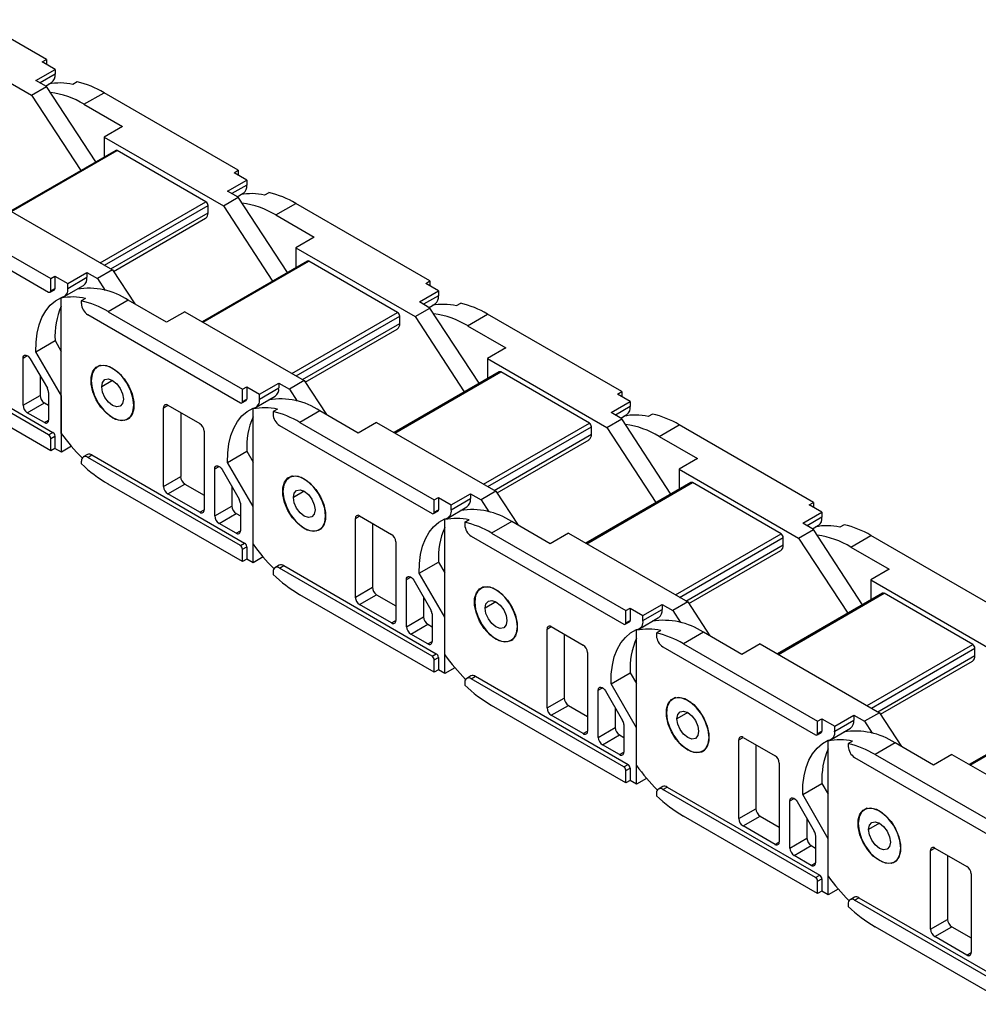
# Model space of a CAD drawing. Header units: millimetres. Extents: x 0 to 1397, y 0 to 1080.
# Tile 5 of 9: x 1034 to 1193, y 737 to 900. Entities that reach past the tile are written whole.
import ezdxf

# ---------------------------------------------------------------- set-up
doc = ezdxf.new("R2010")
doc.units = ezdxf.units.MM
doc.header["$LTSCALE"] = 5

msp = doc.modelspace()

# ---------------------------------------------------------------- linework, layer by layer
for p, q in [((1038.37, 893.82), (1016.1, 906.67)), ((1016.1, 899.33), (1035.9, 887.9)), ((1037.67, 893.41), (1038.37, 893.82)), ((1039.79, 892.18), (1037.67, 893.41)), ((1038.37, 893.82), (1038.37, 893)), ((1036.61, 890.35), (1039.79, 892.18)), ((1039.79, 892.18), (1039.79, 891.37)), ((1038.37, 889.32), (1036.61, 890.35)), ((1039.79, 891.37), (1037.31, 889.94)), ((1043.45, 890.09), (1042.74, 889.69)), ((1035.9, 887.9), (1038.37, 889.32)), ((1038.21, 889.42), (1039.21, 890)), ((1046.53, 876.83), (1038.37, 889.32)), ((1035.9, 887.9), (1044.05, 875.4)), ((1044.58, 886.39), (1047.91, 888.31)), ((1070.18, 875.45), (1047.91, 888.31)), ((1044.58, 886.39), (1050.95, 882.72)), ((1050.95, 882.72), (1047.91, 880.96)), ((1047.91, 880.96), (1047.91, 877.62)), ((1047.91, 880.96), (1067.7, 869.54)), ((1049.85, 878.74), (1032.41, 868.68)), ((1032.56, 868.6), (1050.1, 878.72)), ((1064.8, 870.23), (1050.1, 878.72)), ((1069.47, 875.05), (1070.18, 875.45)), ((1070.18, 875.45), (1070.18, 874.64)), ((1068.41, 871.98), (1071.59, 873.82)), ((1071.59, 873.82), (1069.47, 875.05)), ((1071.59, 873.82), (1071.59, 873)), ((1071.59, 873), (1069.12, 871.58)), ((1067.7, 869.54), (1070.18, 870.96)), ((1070.18, 870.96), (1068.41, 871.98)), ((1070.01, 871.06), (1071.01, 871.64)), ((1078.33, 858.47), (1070.18, 870.96)), ((1075.26, 871.73), (1074.55, 871.33)), ((1013.4, 869.86), (1038.71, 855.25)), ((1016.79, 870.35), (1039.07, 857.49)), ((1029.52, 870.35), (1049.32, 858.92)), ((1047.27, 860.11), (1064.8, 870.23)), ((1047.98, 859.7), (1065.16, 869.62)), ((1065.16, 868.39), (1065.16, 869.62)), ((1067.7, 869.54), (1075.86, 857.04)), ((1076.39, 868.03), (1079.71, 869.95)), ((1101.98, 857.09), (1079.71, 869.95)), ((1049.04, 859.08), (1065.16, 868.39)), ((1049.49, 858.67), (1064.74, 867.48)), ((1076.39, 868.03), (1082.75, 864.36)), ((1082.75, 864.36), (1079.71, 862.6)), ((1079.71, 862.6), (1079.71, 859.26)), ((1079.71, 862.6), (1099.51, 851.17)), ((1081.65, 860.38), (1064.22, 850.32)), ((1064.37, 850.24), (1081.9, 860.36)), ((1096.61, 851.87), (1081.9, 860.36)), ((1039.07, 857.49), (1039.77, 857.9)), ((1039.07, 855.45), (1039.07, 857.49)), ((1039.77, 857.9), (1041.89, 856.68)), ((1039.77, 857.9), (1039.77, 855.86)), ((1041.89, 856.68), (1045.08, 858.51)), ((1041.89, 855.86), (1045.08, 857.7)), ((1045.08, 858.51), (1045.08, 857.7)), ((1045.08, 858.51), (1046.84, 857.49)), ((1049.32, 858.92), (1046.84, 857.49)), ((1046.84, 857.49), (1048.12, 855.53)), ((1049.32, 858.92), (1052.99, 853.29)), ((1039.07, 855.45), (1039.77, 855.86)), ((1041.32, 854.49), (1044.5, 856.33)), ((1041.89, 855.86), (1041.89, 856.68)), ((1101.28, 856.68), (1101.98, 857.09)), ((1103.4, 855.46), (1101.28, 856.68)), ((1101.98, 857.09), (1101.98, 856.28)), ((1038.96, 855.22), (1039.67, 855.63)), ((1041.17, 854.43), (1040.82, 854.22)), ((1040.82, 831.79), (1040.82, 854.22)), ((1044.85, 854.18), (1044.14, 853.77)), ((1100.22, 853.62), (1103.4, 855.46)), ((1103.4, 854.64), (1100.92, 853.22)), ((1103.4, 855.46), (1103.4, 854.64)), ((1044.14, 853.77), (1044.14, 853.34)), ((1051.92, 853.91), (1048.6, 851.99)), ((1058.29, 850.24), (1051.92, 853.91)), ((1099.51, 851.17), (1101.98, 852.6)), ((1101.98, 852.6), (1100.22, 853.62)), ((1101.82, 852.7), (1102.82, 853.28)), ((1110.14, 840.11), (1101.98, 852.6)), ((1107.06, 853.37), (1106.35, 852.96)), ((1045.2, 851.5), (1070.52, 836.89)), ((1048.6, 851.99), (1070.87, 839.13)), ((1061.33, 851.99), (1058.29, 850.24)), ((1061.33, 851.99), (1081.12, 840.56)), ((1079.07, 841.74), (1096.61, 851.87)), ((1079.78, 841.34), (1096.96, 851.26)), ((1096.96, 850.03), (1096.96, 851.26)), ((1099.51, 851.17), (1107.66, 838.68)), ((1108.19, 849.67), (1111.52, 851.59)), ((1133.79, 838.73), (1111.52, 851.59)), ((1080.84, 840.72), (1096.96, 850.03)), ((1108.19, 849.67), (1114.56, 846)), ((1081.29, 840.31), (1096.55, 849.12)), ((1038.71, 831.57), (1013.4, 846.18)), ((1014.11, 846.59), (1039.42, 831.98)), ((1036.6, 845.35), (1039.78, 847.19)), ((1039.78, 847.19), (1040.82, 845.39)), ((1114.56, 846), (1111.52, 844.24)), ((1034.47, 844.29), (1035.18, 844.7)), ((1040.83, 838.02), (1036.6, 845.35)), ((1034.47, 836.47), (1034.47, 844.29)), ((1035.68, 844.17), (1038.51, 839.28)), ((1047.21, 843.07), (1046.82, 842.84)), ((1111.52, 844.24), (1111.52, 840.9)), ((1111.52, 844.24), (1131.32, 832.81)), ((1039.07, 828.91), (1016.79, 841.77)), ((1037.3, 841.37), (1037.3, 838.1)), ((1113.46, 842.02), (1096.03, 831.96)), ((1096.17, 831.87), (1113.71, 842)), ((1128.42, 833.51), (1113.71, 842)), ((1049.32, 840.59), (1047.52, 839.55)), ((1070.87, 839.13), (1071.58, 839.54)), ((1071.58, 839.54), (1073.7, 838.32)), ((1071.58, 839.54), (1071.58, 837.5)), ((1073.7, 838.32), (1076.88, 840.15)), ((1076.88, 840.15), (1076.88, 839.34)), ((1076.88, 840.15), (1078.65, 839.13)), ((1081.12, 840.56), (1078.65, 839.13)), ((1081.12, 840.56), (1084.8, 834.93)), ((1034.47, 836.47), (1037.3, 838.1)), ((1038.71, 838.58), (1038.71, 834.02)), ((1040.83, 828.71), (1040.83, 838.02)), ((1070.87, 837.09), (1070.87, 839.13)), ((1073.12, 836.13), (1076.3, 837.97)), ((1073.7, 837.5), (1076.88, 839.34)), ((1073.7, 837.5), (1073.7, 838.32)), ((1078.65, 839.13), (1079.93, 837.17)), ((1133.08, 838.32), (1133.79, 838.73)), ((1135.2, 837.1), (1133.08, 838.32)), ((1133.79, 838.73), (1133.79, 837.92)), ((1035.18, 835.24), (1038.01, 836.87)), ((1038.01, 836.87), (1038.71, 836.47)), ((1052.85, 836.47), (1052.88, 836.48)), ((1057.79, 836.07), (1058.5, 836.48)), ((1058.5, 836.48), (1063.8, 833.42)), ((1070.77, 836.86), (1071.48, 837.27)), ((1070.87, 837.09), (1071.58, 837.5)), ((1132.02, 835.26), (1135.2, 837.1)), ((1135.2, 836.28), (1132.73, 834.85)), ((1135.2, 837.1), (1135.2, 836.28)), ((1038.01, 833.61), (1035.18, 835.24)), ((1057.79, 823), (1057.79, 836.07)), ((1060.62, 835.25), (1060.62, 824.64)), ((1072.98, 836.07), (1072.63, 835.86)), ((1072.63, 813.43), (1072.63, 835.86)), ((1076.66, 835.82), (1075.95, 835.41)), ((1075.95, 835.41), (1075.95, 834.98)), ((1083.73, 835.55), (1080.4, 833.63)), ((1090.09, 831.87), (1083.73, 835.55)), ((1133.79, 834.24), (1132.02, 835.26)), ((1133.62, 834.34), (1134.63, 834.92)), ((1138.87, 835.01), (1138.16, 834.6)), ((1038.01, 833.61), (1038.71, 834.02)), ((1049.31, 834.39), (1049.34, 834.41)), ((1051.82, 834.18), (1052.11, 834.35)), ((1077.01, 833.14), (1102.32, 818.53)), ((1080.4, 833.63), (1102.68, 820.77)), ((1093.13, 833.63), (1090.09, 831.87)), ((1093.13, 833.63), (1112.93, 822.2)), ((1110.88, 823.38), (1128.42, 833.51)), ((1131.32, 832.81), (1133.79, 834.24)), ((1141.94, 821.75), (1133.79, 834.24)), ((1140, 831.31), (1143.32, 833.23)), ((1165.6, 820.37), (1143.32, 833.23)), ((1038.71, 831.57), (1039.42, 831.98)), ((1039.07, 830.96), (1039.77, 831.36)), ((1039.77, 831.36), (1039.77, 829.32)), ((1064.51, 832.19), (1064.51, 819.13)), ((1111.59, 822.98), (1128.77, 832.89)), ((1112.65, 822.36), (1128.77, 831.67)), ((1128.77, 831.67), (1128.77, 832.89)), ((1131.32, 832.81), (1139.47, 820.32)), ((1140, 831.31), (1146.36, 827.64)), ((1039.07, 828.91), (1039.07, 830.96)), ((1042.49, 829.67), (1040.83, 828.71)), ((1113.1, 821.95), (1128.36, 830.75)), ((1039.77, 829.32), (1039.07, 828.91)), ((1040.83, 828.71), (1039.77, 829.32)), ((1045.16, 828.3), (1044.45, 827.89)), ((1045.2, 827.82), (1045.91, 828.23)), ((1045.91, 828.23), (1071.23, 813.62)), ((1068.4, 826.99), (1071.59, 828.83)), ((1071.59, 828.83), (1072.63, 827.03)), ((1044.14, 827.21), (1044.14, 826.77)), ((1070.52, 813.21), (1045.2, 827.82)), ((1072.64, 819.66), (1068.4, 826.99)), ((1146.36, 827.64), (1143.32, 825.88)), ((1066.28, 825.93), (1066.98, 826.34)), ((1066.28, 818.11), (1066.28, 825.93)), ((1067.48, 825.81), (1070.31, 820.91)), ((1143.32, 825.88), (1143.32, 822.54)), ((1143.32, 825.88), (1163.12, 814.45)), ((1070.87, 810.55), (1048.6, 823.41)), ((1057.79, 823), (1060.62, 824.64)), ((1058.5, 821.78), (1061.33, 823.41)), ((1061.33, 823.41), (1064.51, 821.58)), ((1079.02, 824.71), (1078.63, 824.48)), ((1145.26, 823.66), (1127.83, 813.6)), ((1127.98, 813.51), (1145.51, 823.64)), ((1160.22, 815.15), (1145.51, 823.64)), ((1063.8, 818.72), (1058.5, 821.78)), ((1069.1, 823.01), (1069.1, 819.74)), ((1081.13, 822.23), (1079.32, 821.19)), ((1105.51, 819.95), (1108.69, 821.79)), ((1108.69, 821.79), (1108.69, 820.98)), ((1108.69, 821.79), (1110.46, 820.77)), ((1112.93, 822.2), (1110.46, 820.77)), ((1112.93, 822.2), (1116.61, 816.57)), ((1070.52, 820.22), (1070.52, 815.66)), ((1102.68, 820.77), (1103.38, 821.18)), ((1102.68, 818.73), (1102.68, 820.77)), ((1103.38, 821.18), (1105.51, 819.95)), ((1103.38, 821.18), (1103.38, 819.14)), ((1105.51, 819.14), (1108.69, 820.98)), ((1105.51, 819.14), (1105.51, 819.95)), ((1110.46, 820.77), (1111.74, 818.81)), ((1164.89, 819.96), (1165.6, 820.37)), ((1167.01, 818.74), (1164.89, 819.96)), ((1165.6, 820.37), (1165.6, 819.55)), ((1063.8, 818.72), (1064.51, 819.13)), ((1066.28, 818.11), (1069.1, 819.74)), ((1066.98, 816.88), (1069.81, 818.51)), ((1069.81, 818.51), (1070.52, 818.11)), ((1072.64, 810.35), (1072.64, 819.66)), ((1102.57, 818.5), (1103.28, 818.91)), ((1102.68, 818.73), (1103.38, 819.14)), ((1104.93, 817.77), (1108.11, 819.61)), ((1163.83, 816.9), (1167.01, 818.74)), ((1167.01, 818.74), (1167.01, 817.92)), ((1069.81, 815.25), (1066.98, 816.88)), ((1084.66, 818.11), (1084.68, 818.12)), ((1089.6, 817.71), (1090.3, 818.12)), ((1089.6, 804.64), (1089.6, 817.71)), ((1090.3, 818.12), (1095.61, 815.05)), ((1092.42, 816.89), (1092.42, 806.28)), ((1104.78, 817.7), (1104.43, 817.5)), ((1104.43, 795.07), (1104.43, 817.5)), ((1108.46, 817.46), (1107.75, 817.05)), ((1107.75, 817.05), (1107.75, 816.62)), ((1115.53, 817.19), (1112.21, 815.27)), ((1121.9, 813.51), (1115.53, 817.19)), ((1165.6, 815.88), (1163.83, 816.9)), ((1167.01, 817.92), (1164.54, 816.49)), ((1170.67, 816.65), (1169.97, 816.24)), ((1069.81, 815.25), (1070.52, 815.66)), ((1081.11, 816.03), (1081.15, 816.05)), ((1083.62, 815.82), (1083.92, 815.99)), ((1112.21, 815.27), (1134.48, 802.41)), ((1124.94, 815.27), (1121.9, 813.51)), ((1124.94, 815.27), (1144.74, 803.84)), ((1142.69, 805.02), (1160.22, 815.15)), ((1163.12, 814.45), (1165.6, 815.88)), ((1165.43, 815.98), (1166.43, 816.56)), ((1173.75, 803.38), (1165.6, 815.88)), ((1070.52, 813.21), (1071.23, 813.62)), ((1096.31, 813.83), (1096.31, 800.77)), ((1108.82, 814.78), (1134.13, 800.16)), ((1143.39, 804.61), (1160.58, 814.53)), ((1160.58, 813.31), (1160.58, 814.53)), ((1163.12, 814.45), (1171.28, 801.96)), ((1171.8, 812.95), (1175.13, 814.87)), ((1197.4, 802.01), (1175.13, 814.87)), ((1070.87, 812.59), (1071.58, 813)), ((1070.87, 810.55), (1070.87, 812.59)), ((1071.58, 813), (1071.58, 810.96)), ((1144.45, 804), (1160.58, 813.31)), ((1144.9, 803.58), (1160.16, 812.39)), ((1171.8, 812.95), (1178.17, 809.28)), ((1071.58, 810.96), (1070.87, 810.55)), ((1072.64, 810.35), (1071.58, 810.96)), ((1074.3, 811.31), (1072.64, 810.35)), ((1100.21, 808.63), (1103.39, 810.47)), ((1103.39, 810.47), (1104.43, 808.67)), ((1075.95, 808.85), (1075.95, 808.41)), ((1076.97, 809.94), (1076.26, 809.53)), ((1077.01, 809.46), (1077.72, 809.87)), ((1102.32, 794.85), (1077.01, 809.46)), ((1077.72, 809.87), (1103.03, 795.25)), ((1104.45, 801.3), (1100.21, 808.63)), ((1178.17, 809.28), (1175.13, 807.52)), ((1098.08, 807.57), (1098.79, 807.98)), ((1098.08, 799.74), (1098.08, 807.57)), ((1099.29, 807.45), (1102.12, 802.55)), ((1175.13, 807.52), (1175.13, 804.18)), ((1175.13, 807.52), (1194.93, 796.09)), ((1089.6, 804.64), (1092.42, 806.28)), ((1110.82, 806.35), (1110.43, 806.12)), ((1177.07, 805.3), (1159.64, 795.24)), ((1159.78, 795.15), (1177.32, 805.28)), ((1192.03, 796.78), (1177.32, 805.28)), ((1102.68, 792.19), (1080.4, 805.05)), ((1090.3, 803.42), (1093.13, 805.05)), ((1093.13, 805.05), (1096.31, 803.21)), ((1100.91, 804.64), (1100.91, 801.38)), ((1112.93, 803.87), (1111.13, 802.83)), ((1144.74, 803.84), (1142.26, 802.41)), ((1144.74, 803.84), (1148.41, 798.21)), ((1095.61, 800.36), (1090.3, 803.42)), ((1134.48, 802.41), (1135.19, 802.82)), ((1134.48, 800.37), (1134.48, 802.41)), ((1135.19, 802.82), (1137.31, 801.59)), ((1135.19, 802.82), (1135.19, 800.78)), ((1137.31, 801.59), (1140.49, 803.43)), ((1137.31, 800.78), (1140.49, 802.61)), ((1140.49, 803.43), (1140.49, 802.61)), ((1140.49, 803.43), (1142.26, 802.41)), ((1142.26, 802.41), (1143.54, 800.45)), ((1095.61, 800.36), (1096.31, 800.76)), ((1098.08, 799.74), (1100.91, 801.38)), ((1102.32, 801.86), (1102.32, 797.3)), ((1104.45, 791.99), (1104.45, 801.3)), ((1134.38, 800.14), (1135.09, 800.55)), ((1134.48, 800.37), (1135.19, 800.78)), ((1136.73, 799.41), (1139.91, 801.25)), ((1137.31, 800.78), (1137.31, 801.59)), ((1098.79, 798.52), (1101.62, 800.15)), ((1101.62, 800.15), (1102.32, 799.74)), ((1116.47, 799.75), (1116.49, 799.76)), ((1121.4, 799.35), (1122.11, 799.75)), ((1121.4, 786.28), (1121.4, 799.35)), ((1122.11, 799.75), (1127.41, 796.69)), ((1136.59, 799.34), (1136.24, 799.14)), ((1136.24, 776.71), (1136.24, 799.14)), ((1140.27, 799.1), (1139.56, 798.69)), ((1139.56, 798.69), (1139.56, 798.25)), ((1147.34, 798.83), (1144.01, 796.91)), ((1153.7, 795.15), (1147.34, 798.83)), ((1101.62, 796.89), (1098.79, 798.52)), ((1101.62, 796.89), (1102.32, 797.3)), ((1112.92, 797.67), (1112.95, 797.69)), ((1115.43, 797.46), (1115.72, 797.63)), ((1124.23, 798.53), (1124.23, 787.91)), ((1128.12, 795.47), (1128.12, 782.4)), ((1140.62, 796.42), (1165.94, 781.8)), ((1144.01, 796.91), (1166.29, 784.05)), ((1156.74, 796.91), (1153.7, 795.15)), ((1156.74, 796.91), (1176.54, 785.48)), ((1174.49, 786.66), (1192.03, 796.78)), ((1175.2, 786.25), (1192.38, 796.17)), ((1192.38, 794.95), (1192.38, 796.17)), ((1102.32, 794.85), (1103.03, 795.25)), ((1102.68, 794.23), (1103.38, 794.64)), ((1102.68, 792.19), (1102.68, 794.23)), ((1103.38, 794.64), (1103.38, 792.6)), ((1176.26, 785.64), (1192.38, 794.95)), ((1176.71, 785.22), (1191.97, 794.03)), ((1103.38, 792.6), (1102.68, 792.19)), ((1104.45, 791.99), (1103.38, 792.6)), ((1106.1, 792.94), (1104.45, 791.99)), ((1132.02, 790.27), (1135.2, 792.11)), ((1135.2, 792.11), (1136.24, 790.31)), ((1107.75, 790.49), (1107.75, 790.05)), ((1108.77, 791.58), (1108.07, 791.17)), ((1108.82, 791.1), (1109.52, 791.51)), ((1134.13, 776.48), (1108.82, 791.1)), ((1109.52, 791.51), (1134.84, 776.89)), ((1129.89, 789.21), (1130.59, 789.62)), ((1129.89, 781.38), (1129.89, 789.21)), ((1131.09, 789.09), (1133.92, 784.19)), ((1136.25, 782.94), (1132.02, 790.27)), ((1121.4, 786.28), (1124.23, 787.91)), ((1142.63, 787.98), (1142.24, 787.76)), ((1134.48, 773.83), (1112.21, 786.69)), ((1122.11, 785.06), (1124.94, 786.69)), ((1124.94, 786.69), (1128.12, 784.85)), ((1132.72, 786.28), (1132.72, 783.02)), ((1208.88, 786.94), (1191.44, 776.88)), ((1191.59, 776.79), (1209.13, 786.91)), ((1127.41, 782), (1122.11, 785.06)), ((1144.74, 785.51), (1142.93, 784.47)), ((1166.29, 784.05), (1167, 784.46)), ((1166.29, 782.01), (1166.29, 784.05)), ((1167, 784.46), (1169.12, 783.23)), ((1167, 784.46), (1167, 782.42)), ((1169.12, 783.23), (1172.3, 785.07)), ((1169.12, 782.42), (1172.3, 784.25)), ((1172.3, 785.07), (1172.3, 784.25)), ((1172.3, 785.07), (1174.07, 784.05)), ((1176.54, 785.48), (1174.07, 784.05)), ((1174.07, 784.05), (1175.35, 782.09)), ((1176.54, 785.48), (1180.22, 779.85)), ((1127.41, 782), (1128.12, 782.4)), ((1129.89, 781.38), (1132.72, 783.02)), ((1134.13, 783.5), (1134.13, 778.93)), ((1136.25, 773.63), (1136.25, 782.94)), ((1166.29, 782.01), (1167, 782.42)), ((1168.54, 781.05), (1171.72, 782.89)), ((1169.12, 782.42), (1169.12, 783.23)), ((1130.59, 780.16), (1133.42, 781.79)), ((1133.42, 781.79), (1134.13, 781.38)), ((1148.27, 781.39), (1148.29, 781.4)), ((1153.21, 780.99), (1153.91, 781.39)), ((1153.21, 767.92), (1153.21, 780.99)), ((1153.91, 781.39), (1159.22, 778.33)), ((1166.19, 781.78), (1166.89, 782.19)), ((1168.4, 780.98), (1168.04, 780.78)), ((1168.04, 758.35), (1168.04, 780.78)), ((1172.07, 780.74), (1171.37, 780.33)), ((1133.42, 778.53), (1130.59, 780.16)), ((1144.72, 779.31), (1144.76, 779.33)), ((1147.24, 779.1), (1147.53, 779.27)), ((1156.04, 780.17), (1156.04, 769.55)), ((1171.37, 780.33), (1171.37, 779.89)), ((1179.14, 780.47), (1175.82, 778.55)), ((1185.51, 776.79), (1179.14, 780.47)), ((1133.42, 778.53), (1134.13, 778.93)), ((1172.43, 778.06), (1197.74, 763.44)), ((1175.82, 778.55), (1198.09, 765.69)), ((1188.55, 778.55), (1185.51, 776.79)), ((1188.55, 778.55), (1208.35, 767.12)), ((1134.13, 776.48), (1134.84, 776.89)), ((1134.48, 775.87), (1135.19, 776.28)), ((1134.48, 773.83), (1134.48, 775.87)), ((1135.19, 776.28), (1135.19, 774.24)), ((1159.92, 777.11), (1159.92, 764.04)), ((1135.19, 774.24), (1134.48, 773.83)), ((1136.25, 773.63), (1135.19, 774.24)), ((1137.91, 774.58), (1136.25, 773.63)), ((1140.58, 773.22), (1139.87, 772.81)), ((1140.62, 772.74), (1141.33, 773.15)), ((1165.94, 758.12), (1140.62, 772.74)), ((1141.33, 773.15), (1166.64, 758.53)), ((1163.82, 771.91), (1167, 773.75)), ((1167, 773.75), (1168.04, 771.95)), ((1139.56, 772.13), (1139.56, 771.69)), ((1161.69, 770.85), (1162.4, 771.26)), ((1161.69, 763.02), (1161.69, 770.85)), ((1168.06, 764.57), (1163.82, 771.91)), ((1153.21, 767.92), (1156.04, 769.55)), ((1162.9, 770.73), (1165.73, 765.83)), ((1174.44, 769.62), (1174.04, 769.4)), ((1166.29, 755.47), (1144.01, 768.33)), ((1153.91, 766.7), (1156.74, 768.33)), ((1156.74, 768.33), (1159.92, 766.49)), ((1164.52, 767.92), (1164.52, 764.66)), ((1159.22, 763.63), (1153.91, 766.7)), ((1176.54, 767.15), (1174.74, 766.11)), ((1161.69, 763.02), (1164.52, 764.66)), ((1165.94, 765.13), (1165.94, 760.57)), ((1168.06, 755.27), (1168.06, 764.57)), ((1159.22, 763.63), (1159.92, 764.04)), ((1162.4, 761.8), (1165.23, 763.43)), ((1165.23, 763.43), (1165.94, 763.02)), ((1180.08, 763.02), (1180.1, 763.04)), ((1185.01, 762.62), (1185.72, 763.03)), ((1185.72, 763.03), (1191.02, 759.97)), ((1165.23, 760.16), (1162.4, 761.8)), ((1185.01, 749.56), (1185.01, 762.62)), ((1187.84, 761.81), (1187.84, 751.19)), ((1165.23, 760.16), (1165.94, 760.57)), ((1176.53, 760.95), (1176.56, 760.97)), ((1179.04, 760.74), (1179.34, 760.9)), ((1165.94, 758.12), (1166.64, 758.53)), ((1166.29, 757.51), (1167, 757.92)), ((1167, 757.92), (1167, 755.88)), ((1191.73, 758.75), (1191.73, 745.68)), ((1166.29, 755.47), (1166.29, 757.51)), ((1169.71, 756.22), (1168.06, 755.27)), ((1167, 755.88), (1166.29, 755.47)), ((1168.06, 755.27), (1167, 755.88)), ((1172.38, 754.86), (1171.68, 754.45)), ((1172.43, 754.38), (1173.13, 754.78)), ((1173.13, 754.78), (1198.45, 740.17)), ((1171.37, 753.76), (1171.37, 753.33)), ((1197.74, 739.76), (1172.43, 754.38)), ((1198.09, 737.11), (1175.82, 749.97)), ((1185.01, 749.56), (1187.84, 751.19)), ((1185.72, 748.34), (1188.55, 749.97)), ((1188.55, 749.97), (1191.73, 748.13)), ((1191.02, 745.27), (1185.72, 748.34)), ((1191.02, 745.27), (1191.73, 745.68))]:
    msp.add_line(p, q)
at = {"flags": 128}
for points in [[(1036.6, 845.35), (1036.63, 846.94), (1036.81, 848.43), (1037.14, 849.8), (1037.61, 851.04), (1038.23, 852.12), (1038.98, 853.05), (1039.85, 853.8), (1040.83, 854.36)], [(1034.47, 844.29), (1034.5, 844.51), (1034.59, 844.68), (1034.73, 844.78), (1034.91, 844.8), (1035.11, 844.74), (1035.32, 844.61), (1035.51, 844.41), (1035.68, 844.17)], [(1049.31, 834.39), (1048.3, 835.14), (1047.37, 836.16), (1046.61, 837.38), (1046.06, 838.68), (1045.77, 839.97), (1045.77, 841.14), (1046.06, 842.11), (1046.61, 842.78), (1047.37, 843.1), (1048.3, 843.05), (1049.31, 842.64)], [(1052.85, 836.47), (1052.71, 837.7), (1052.29, 839), (1051.63, 840.26), (1050.79, 841.38), (1049.82, 842.26), (1048.82, 842.84), (1047.85, 843.07), (1047, 842.93), (1046.34, 842.43), (1045.93, 841.62), (1045.78, 840.55)], [(1049.31, 842.64), (1050.31, 841.89), (1051.24, 840.87), (1052, 839.66), (1052.55, 838.36), (1052.84, 837.06), (1052.84, 835.89), (1052.55, 834.93), (1052, 834.26), (1051.24, 833.93), (1050.31, 833.98), (1049.31, 834.39)], [(1045.78, 840.55), (1045.93, 839.32), (1046.34, 838.02), (1047, 836.76), (1047.85, 835.64), (1048.82, 834.76), (1049.82, 834.18), (1050.79, 833.95), (1051.63, 834.09), (1052.29, 834.59), (1052.71, 835.4), (1052.85, 836.47)], [(1047.52, 839.55), (1047.65, 840.27), (1048.04, 840.72), (1048.63, 840.83), (1049.32, 840.59), (1050.01, 840.03), (1050.59, 839.25), (1050.99, 838.34), (1051.12, 837.47)], [(1051.12, 837.47), (1050.99, 836.75), (1050.59, 836.3), (1050.01, 836.19), (1049.32, 836.43), (1048.63, 836.98), (1048.04, 837.77), (1047.65, 838.67), (1047.52, 839.55)], [(1068.4, 826.99), (1068.43, 828.58), (1068.61, 830.07), (1068.94, 831.44), (1069.42, 832.68), (1070.04, 833.76), (1070.78, 834.69), (1071.65, 835.44), (1072.64, 836)], [(1066.28, 825.93), (1066.31, 826.15), (1066.39, 826.32), (1066.53, 826.41), (1066.71, 826.44), (1066.91, 826.38), (1067.12, 826.25), (1067.32, 826.05), (1067.48, 825.81)], [(1081.11, 816.03), (1080.1, 816.78), (1079.18, 817.8), (1078.41, 819.01), (1077.86, 820.32), (1077.58, 821.61), (1077.58, 822.78), (1077.86, 823.74), (1078.41, 824.41), (1079.18, 824.74), (1080.1, 824.69), (1081.11, 824.28)], [(1084.66, 818.11), (1084.52, 819.34), (1084.1, 820.64), (1083.44, 821.9), (1082.59, 823.01), (1081.63, 823.9), (1080.62, 824.48), (1079.66, 824.71), (1078.81, 824.57), (1078.15, 824.07), (1077.73, 823.26), (1077.59, 822.19)], [(1081.11, 824.28), (1082.12, 823.53), (1083.04, 822.51), (1083.81, 821.3), (1084.36, 819.99), (1084.65, 818.7), (1084.65, 817.53), (1084.36, 816.57), (1083.81, 815.9), (1083.04, 815.57), (1082.12, 815.62), (1081.11, 816.03)], [(1077.59, 822.19), (1077.73, 820.96), (1078.15, 819.66), (1078.81, 818.4), (1079.66, 817.28), (1080.62, 816.4), (1081.63, 815.82), (1082.59, 815.59), (1083.44, 815.73), (1084.1, 816.22), (1084.52, 817.04), (1084.66, 818.11)], [(1079.32, 821.19), (1079.46, 821.91), (1079.85, 822.36), (1080.43, 822.47), (1081.12, 822.23), (1081.81, 821.67), (1082.4, 820.88), (1082.79, 819.98), (1082.93, 819.11)], [(1082.93, 819.11), (1082.79, 818.39), (1082.4, 817.94), (1081.81, 817.83), (1081.12, 818.07), (1080.43, 818.62), (1079.85, 819.41), (1079.46, 820.31), (1079.32, 821.19)], [(1100.21, 808.63), (1100.24, 810.22), (1100.42, 811.71), (1100.75, 813.08), (1101.23, 814.32), (1101.84, 815.4), (1102.59, 816.33), (1103.46, 817.07), (1104.45, 817.64)], [(1098.08, 807.57), (1098.11, 807.79), (1098.2, 807.96), (1098.34, 808.05), (1098.52, 808.07), (1098.72, 808.02), (1098.93, 807.88), (1099.12, 807.69), (1099.29, 807.45)], [(1112.92, 797.67), (1111.91, 798.42), (1110.99, 799.44), (1110.22, 800.65), (1109.67, 801.96), (1109.38, 803.25), (1109.38, 804.42), (1109.67, 805.38), (1110.22, 806.05), (1110.99, 806.38), (1111.91, 806.33), (1112.92, 805.92)], [(1116.47, 799.75), (1116.32, 800.98), (1115.9, 802.28), (1115.25, 803.54), (1114.4, 804.65), (1113.43, 805.54), (1112.43, 806.12), (1111.46, 806.35), (1110.62, 806.21), (1109.96, 805.71), (1109.54, 804.9), (1109.4, 803.83)], [(1112.92, 805.92), (1113.92, 805.17), (1114.85, 804.15), (1115.62, 802.94), (1116.16, 801.63), (1116.45, 800.34), (1116.45, 799.17), (1116.16, 798.21), (1115.62, 797.54), (1114.85, 797.21), (1113.92, 797.26), (1112.92, 797.67)], [(1109.4, 803.83), (1109.54, 802.6), (1109.96, 801.3), (1110.62, 800.04), (1111.46, 798.92), (1112.43, 798.04), (1113.43, 797.46), (1114.4, 797.23), (1115.25, 797.37), (1115.9, 797.86), (1116.32, 798.68), (1116.47, 799.75)], [(1111.13, 802.83), (1111.26, 803.55), (1111.66, 804), (1112.24, 804.11), (1112.93, 803.87), (1113.62, 803.31), (1114.21, 802.52), (1114.6, 801.62), (1114.73, 800.75)], [(1114.73, 800.75), (1114.6, 800.03), (1114.21, 799.58), (1113.62, 799.47), (1112.93, 799.71), (1112.24, 800.26), (1111.66, 801.05), (1111.26, 801.95), (1111.13, 802.83)], [(1132.02, 790.27), (1132.04, 791.86), (1132.23, 793.35), (1132.56, 794.72), (1133.03, 795.96), (1133.65, 797.04), (1134.39, 797.96), (1135.27, 798.71), (1136.25, 799.28)], [(1129.89, 789.21), (1129.92, 789.43), (1130.01, 789.6), (1130.15, 789.69), (1130.32, 789.71), (1130.52, 789.66), (1130.73, 789.52), (1130.93, 789.33), (1131.09, 789.09)], [(1144.72, 779.31), (1143.72, 780.06), (1142.79, 781.08), (1142.02, 782.29), (1141.47, 783.6), (1141.19, 784.89), (1141.19, 786.06), (1141.47, 787.02), (1142.02, 787.69), (1142.79, 788.02), (1143.72, 787.97), (1144.72, 787.56)], [(1148.27, 781.39), (1148.13, 782.62), (1147.71, 783.92), (1147.05, 785.18), (1146.2, 786.29), (1145.24, 787.18), (1144.23, 787.76), (1143.27, 787.99), (1142.42, 787.85), (1141.76, 787.35), (1141.34, 786.53), (1141.2, 785.47)], [(1144.72, 787.56), (1145.73, 786.81), (1146.65, 785.79), (1147.42, 784.58), (1147.97, 783.27), (1148.26, 781.98), (1148.26, 780.81), (1147.97, 779.85), (1147.42, 779.18), (1146.65, 778.85), (1145.73, 778.9), (1144.72, 779.31)], [(1142.93, 784.47), (1143.07, 785.18), (1143.46, 785.63), (1144.05, 785.75), (1144.74, 785.51), (1145.43, 784.95), (1146.01, 784.16), (1146.4, 783.26), (1146.54, 782.39)], [(1141.2, 785.47), (1141.34, 784.23), (1141.76, 782.94), (1142.42, 781.68), (1143.27, 780.56), (1144.23, 779.68), (1145.24, 779.09), (1146.2, 778.86), (1147.05, 779), (1147.71, 779.5), (1148.13, 780.32), (1148.27, 781.39)], [(1146.54, 782.39), (1146.4, 781.67), (1146.01, 781.22), (1145.43, 781.1), (1144.74, 781.34), (1144.05, 781.9), (1143.46, 782.69), (1143.07, 783.59), (1142.93, 784.47)], [(1163.82, 771.91), (1163.85, 773.5), (1164.03, 774.99), (1164.36, 776.36), (1164.84, 777.59), (1165.45, 778.68), (1166.2, 779.6), (1167.07, 780.35), (1168.06, 780.92)], [(1161.69, 770.85), (1161.72, 771.07), (1161.81, 771.23), (1161.95, 771.33), (1162.13, 771.35), (1162.33, 771.29), (1162.54, 771.16), (1162.73, 770.97), (1162.9, 770.73)], [(1176.53, 760.95), (1175.52, 761.7), (1174.6, 762.72), (1173.83, 763.93), (1173.28, 765.24), (1172.99, 766.53), (1172.99, 767.7), (1173.28, 768.66), (1173.83, 769.33), (1174.6, 769.66), (1175.52, 769.61), (1176.53, 769.2)], [(1180.08, 763.02), (1179.93, 764.26), (1179.52, 765.56), (1178.86, 766.81), (1178.01, 767.93), (1177.05, 768.82), (1176.04, 769.4), (1175.07, 769.63), (1174.23, 769.49), (1173.57, 768.99), (1173.15, 768.17), (1173.01, 767.11)], [(1176.53, 769.2), (1177.53, 768.45), (1178.46, 767.43), (1179.23, 766.22), (1179.78, 764.91), (1180.06, 763.62), (1180.06, 762.45), (1179.78, 761.49), (1179.23, 760.82), (1178.46, 760.49), (1177.53, 760.54), (1176.53, 760.95)], [(1173.01, 767.11), (1173.15, 765.87), (1173.57, 764.58), (1174.23, 763.32), (1175.07, 762.2), (1176.04, 761.31), (1177.05, 760.73), (1178.01, 760.5), (1178.86, 760.64), (1179.52, 761.14), (1179.93, 761.96), (1180.08, 763.02)], [(1174.74, 766.11), (1174.88, 766.82), (1175.27, 767.27), (1175.85, 767.39), (1176.54, 767.15), (1177.23, 766.59), (1177.82, 765.8), (1178.21, 764.9), (1178.35, 764.02)], [(1178.35, 764.02), (1178.21, 763.31), (1177.82, 762.86), (1177.23, 762.74), (1176.54, 762.98), (1175.85, 763.54), (1175.27, 764.33), (1174.88, 765.23), (1174.74, 766.11)]]:
    msp.add_lwpolyline(points, dxfattribs=at)
for centre, radius, start, end in [((1038.35, 891.17), 1.45, 306.2883, 7.8112), ((1039.99, 874.99), 15.5, 59.29, 77.1024), ((1040.63, 880.57), 9.36, 76.9706, 101.848), ((1037.18, 874.27), 14.21, 58.5857, 82.6077), ((1049.95, 878.52), 0.251, 54.3824, 114.3071), ((1070.16, 872.81), 1.45, 306.2883, 7.8112), ((1072.44, 862.21), 9.36, 76.9706, 101.848), ((1071.8, 856.63), 15.5, 59.29, 77.1024), ((1064.39, 869.58), 0.768, 2.6055, 57.3945), ((1068.98, 855.91), 14.21, 58.5857, 82.6077), ((1064.18, 868.28), 0.986, 305.0133, 6.2988), ((1081.76, 860.15), 0.251, 54.3824, 114.3071), ((1043.64, 857.5), 1.45, 306.2883, 7.8112), ((1039.54, 855.83), 0.24, 304.0564, 7.2558), ((1040.68, 855.6), 1.24, 277.1662, 12.2078), ((1045.32, 843.85), 12.03, 56.7274, 99.0133), ((1038.85, 855.42), 0.218, 230.7967, 9.214), ((1042.74, 845.07), 9.36, 76.9706, 101.848), ((1101.96, 854.45), 1.45, 306.2883, 7.8112), ((1052.06, 847.93), 12.3, 156.0259, 183.4321), ((1040.68, 838.67), 15.5, 59.29, 77.1024), ((1046.45, 853.44), 2.31, 182.6055, 237.3945), ((1104.25, 843.85), 9.36, 76.9706, 101.848), ((1103.6, 838.27), 15.5, 59.29, 77.1024), ((1096.2, 851.22), 0.768, 2.6055, 57.3945), ((1100.79, 837.55), 14.21, 58.5857, 82.6077), ((1095.98, 849.92), 0.986, 305.0133, 6.2988), ((1113.56, 841.79), 0.251, 54.3824, 114.3071), ((1038.83, 838.17), 1.54, 182.6055, 237.3945), ((1037.27, 838.53), 1.44, 1.9565, 31.1437), ((1075.44, 839.14), 1.45, 306.2883, 7.8112), ((1036.01, 836.54), 1.54, 182.6055, 237.3945), ((1058.22, 836.14), 0.437, 50.7967, 189.214), ((1070.66, 837.06), 0.218, 230.7967, 9.214), ((1071.34, 837.47), 0.24, 304.0564, 7.2558), ((1072.48, 837.24), 1.24, 277.1662, 12.2078), ((1077.13, 825.49), 12.03, 56.7274, 99.0133), ((1133.77, 836.09), 1.45, 306.2883, 7.8112), ((1083.87, 829.57), 12.3, 156.0259, 183.4321), ((1074.55, 826.7), 9.36, 76.9706, 101.848), ((1072.49, 820.31), 15.5, 59.29, 77.1024), ((1078.25, 835.08), 2.31, 182.6055, 237.3945), ((1136.05, 825.49), 9.36, 76.9706, 101.848), ((1135.41, 819.91), 15.5, 59.29, 77.1024), ((1038.28, 833.95), 0.437, 230.7967, 9.214), ((1062.97, 832.12), 1.54, 2.6055, 57.3945), ((1128, 832.86), 0.768, 2.6055, 57.3945), ((1132.59, 819.18), 14.21, 58.5857, 82.6077), ((1038.3, 830.92), 0.768, 2.6055, 57.3945), ((1039.01, 831.33), 0.768, 2.6055, 57.3945), ((1067.64, 851.14), 33.07, 215.8066, 225.0618), ((1127.79, 831.56), 0.986, 305.0133, 6.2988), ((1045.47, 827.62), 0.754, 54.3824, 114.3071), ((1044.79, 827.31), 0.655, 50.7967, 189.214), ((1060.92, 844.38), 24.32, 226.3765, 239.5525), ((1062.15, 824.71), 1.54, 182.6055, 237.3945), ((1145.37, 823.43), 0.251, 54.3824, 114.3071), ((1059.33, 823.07), 1.54, 182.6055, 237.3945), ((1069.08, 820.17), 1.44, 1.9565, 31.1437), ((1107.25, 820.78), 1.45, 306.2883, 7.8112), ((1064.08, 819.06), 0.437, 230.7967, 9.214), ((1070.64, 819.81), 1.54, 182.6055, 237.3945), ((1090.03, 817.78), 0.437, 50.7967, 189.214), ((1102.46, 818.69), 0.218, 230.7967, 9.214), ((1103.15, 819.11), 0.24, 304.0564, 7.2558), ((1104.29, 818.88), 1.24, 277.1662, 12.2078), ((1108.93, 807.13), 12.03, 56.7274, 99.0133), ((1067.81, 818.18), 1.54, 182.6055, 237.3945), ((1106.35, 808.34), 9.36, 76.9706, 101.848), ((1104.3, 801.95), 15.5, 59.29, 77.1024), ((1110.06, 816.72), 2.31, 182.6055, 237.3945), ((1165.57, 817.72), 1.45, 306.2883, 7.8112), ((1167.21, 801.55), 15.5, 59.29, 77.1024), ((1070.09, 815.59), 0.437, 230.7967, 9.214), ((1094.78, 813.76), 1.54, 2.6055, 57.3945), ((1115.67, 811.21), 12.3, 156.0259, 183.4321), ((1159.81, 814.5), 0.768, 2.6055, 57.3945), ((1167.86, 807.13), 9.36, 76.9706, 101.848), ((1070.81, 812.97), 0.768, 2.6055, 57.3945), ((1099.44, 832.78), 33.07, 215.8066, 225.0618), ((1164.4, 800.82), 14.21, 58.5857, 82.6077), ((1070.1, 812.56), 0.768, 2.6055, 57.3945), ((1159.6, 813.2), 0.986, 305.0133, 6.2988), ((1076.6, 808.95), 0.655, 50.7967, 189.214), ((1092.73, 826.02), 24.32, 226.3765, 239.5525), ((1077.28, 809.25), 0.754, 54.3824, 114.3071), ((1093.96, 806.35), 1.54, 182.6055, 237.3945), ((1177.17, 805.07), 0.251, 54.3824, 114.3071), ((1091.13, 804.71), 1.54, 182.6055, 237.3945), ((1100.88, 801.81), 1.44, 1.9565, 31.1437), ((1139.06, 802.42), 1.45, 306.2883, 7.8112), ((1095.88, 800.7), 0.437, 230.7967, 9.214), ((1102.44, 801.45), 1.54, 182.6055, 237.3945), ((1134.27, 800.33), 0.218, 230.7967, 9.214), ((1134.95, 800.75), 0.24, 304.0564, 7.2558), ((1136.1, 800.51), 1.24, 277.1662, 12.2078), ((1140.74, 788.77), 12.03, 56.7274, 99.0133), ((1099.62, 799.81), 1.54, 182.6055, 237.3945), ((1121.83, 799.42), 0.437, 50.7967, 189.214), ((1138.16, 789.98), 9.36, 76.9706, 101.848), ((1136.1, 783.58), 15.5, 59.29, 77.1024), ((1101.89, 797.23), 0.437, 230.7967, 9.214), ((1147.48, 792.84), 12.3, 156.0259, 183.4321), ((1141.86, 798.36), 2.31, 182.6055, 237.3945), ((1126.58, 795.4), 1.54, 2.6055, 57.3945), ((1191.61, 796.14), 0.768, 2.6055, 57.3945), ((1101.91, 794.2), 0.768, 2.6055, 57.3945), ((1102.62, 794.61), 0.768, 2.6055, 57.3945), ((1131.25, 814.42), 33.07, 215.8066, 225.0618), ((1191.4, 794.84), 0.986, 305.0133, 6.2988), ((1108.4, 790.59), 0.655, 50.7967, 189.214), ((1109.08, 790.89), 0.754, 54.3824, 114.3071), ((1124.53, 807.66), 24.32, 226.3765, 239.5525), ((1125.77, 787.98), 1.54, 182.6055, 237.3945), ((1122.94, 786.35), 1.54, 182.6055, 237.3945), ((1132.69, 783.45), 1.44, 1.9565, 31.1437), ((1170.86, 784.06), 1.45, 306.2883, 7.8112), ((1127.69, 782.33), 0.437, 230.7967, 9.214), ((1134.25, 783.09), 1.54, 182.6055, 237.3945), ((1166.76, 782.39), 0.24, 304.0564, 7.2558), ((1167.9, 782.15), 1.24, 277.1662, 12.2078), ((1172.54, 770.41), 12.03, 56.7274, 99.0133), ((1131.42, 781.45), 1.54, 182.6055, 237.3945), ((1153.64, 781.06), 0.437, 50.7967, 189.214), ((1166.07, 781.97), 0.218, 230.7967, 9.214), ((1169.96, 771.62), 9.36, 76.9706, 101.848), ((1179.28, 774.48), 12.3, 156.0259, 183.4321), ((1167.91, 765.22), 15.5, 59.29, 77.1024), ((1173.67, 780), 2.31, 182.6055, 237.3945), ((1133.7, 778.86), 0.437, 230.7967, 9.214), ((1158.39, 777.04), 1.54, 2.6055, 57.3945), ((1133.72, 775.84), 0.768, 2.6055, 57.3945), ((1134.42, 776.25), 0.768, 2.6055, 57.3945), ((1163.06, 796.06), 33.07, 215.8066, 225.0618), ((1140.21, 772.23), 0.655, 50.7967, 189.214), ((1140.89, 772.53), 0.754, 54.3824, 114.3071), ((1156.34, 789.3), 24.32, 226.3765, 239.5525), ((1157.57, 769.62), 1.54, 182.6055, 237.3945), ((1154.74, 767.99), 1.54, 182.6055, 237.3945), ((1166.06, 764.73), 1.54, 182.6055, 237.3945), ((1164.49, 765.09), 1.44, 1.9565, 31.1437), ((1159.49, 763.97), 0.437, 230.7967, 9.214), ((1163.23, 763.09), 1.54, 182.6055, 237.3945), ((1185.44, 762.69), 0.437, 50.7967, 189.214), ((1165.5, 760.5), 0.437, 230.7967, 9.214), ((1190.2, 758.68), 1.54, 2.6055, 57.3945), ((1165.52, 757.48), 0.768, 2.6055, 57.3945), ((1166.23, 757.88), 0.768, 2.6055, 57.3945), ((1194.86, 777.7), 33.07, 215.8066, 225.0618), ((1172.01, 753.87), 0.655, 50.7967, 189.214), ((1172.69, 754.17), 0.754, 54.3824, 114.3071), ((1188.15, 770.93), 24.32, 226.3765, 239.5525), ((1189.38, 751.26), 1.54, 182.6055, 237.3945), ((1186.55, 749.63), 1.54, 182.6055, 237.3945), ((1191.3, 745.61), 0.437, 230.7967, 9.214)]:
    msp.add_arc(centre, radius, start, end)

doc.saveas('drawing.dxf')
